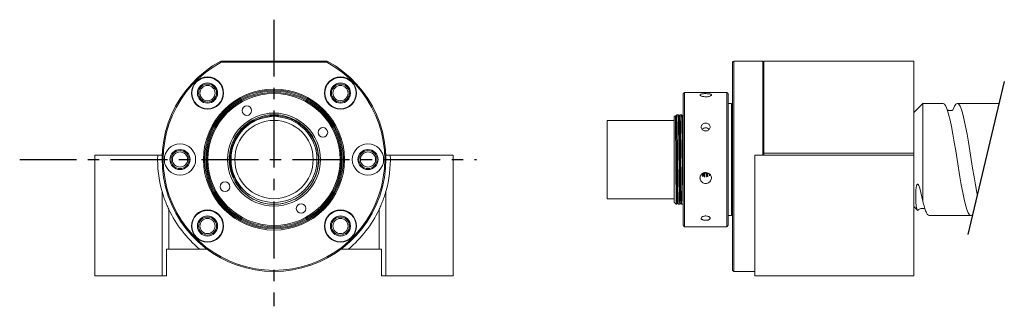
# Model space of a CAD drawing. Header units: millimetres. Extents: x 19 to 239, y 68 to 132.
import ezdxf

# ---------------------------------------------------------------- set-up
doc = ezdxf.new("R2010")
doc.units = ezdxf.units.MM
doc.linetypes.add('CENTERX2', pattern=[20.32, 12.7, -2.54, 2.54, -2.54])

msp = doc.modelspace()

# ---------------------------------------------------------------- linework, layer by layer
at = {"linetype": 'CENTERX2'}
for p, q in [((75.54, 131.67), (75.54, 67.65)), ((18.72, 100.43), (120.75, 100.43))]:
    msp.add_line(p, q, dxfattribs=at)
at = {"color": 7, "linetype": 'Continuous', "lineweight": 15}
for p, q in [((87.41, 122.43), (63.66, 122.43)), ((63.73, 122.18), (87.35, 122.18)), ((177.99, 122.18), (177.99, 75.68)), ((178.24, 122.43), (184.74, 122.43)), ((178.24, 122.43), (178.24, 75.43)), ((184.74, 122.43), (184.74, 101.43)), ((184.99, 122.43), (218.48, 122.43)), ((184.99, 101.85), (184.99, 122.43)), ((218.48, 101.85), (218.48, 122.43)), ((166.98, 85.68), (166.98, 115.18)), ((167.23, 115.43), (167.23, 85.43)), ((176.73, 114.85), (176.73, 115.43)), ((176.73, 85.43), (176.73, 114.85)), ((176.98, 115.18), (176.98, 114.61)), ((176.98, 114.61), (176.98, 85.68)), ((177.73, 112.45), (177.73, 112.93)), ((177.73, 87.93), (177.73, 112.45)), ((177.98, 112.68), (177.98, 112.21)), ((177.98, 112.21), (177.98, 88.18)), ((220.48, 112.93), (220.48, 91.15)), ((164.98, 90.83), (164.98, 110.03)), ((149.98, 109.18), (149.98, 91.68)), ((35.54, 101.43), (49.56, 101.43)), ((35.54, 74.43), (35.54, 101.43)), ((50.49, 101.43), (49.56, 101.43)), ((101.52, 101.43), (100.58, 101.43)), ((101.52, 101.43), (115.54, 101.43)), ((115.54, 101.43), (115.54, 74.43)), ((182.98, 101.43), (218.48, 101.43)), ((182.98, 101.43), (182.98, 74.43)), ((218.48, 101.85), (184.99, 101.85)), ((184.99, 101.85), (184.99, 101.43)), ((218.48, 101.43), (218.48, 101.85)), ((218.48, 74.43), (218.48, 101.43)), ((50.54, 93.29), (50.54, 74.43)), ((100.54, 74.43), (100.54, 93.29)), ((165.38, 92.18), (165.38, 90.43)), ((52.04, 89.31), (52.04, 80.43)), ((99.04, 80.43), (99.04, 89.31)), ((51.54, 80.43), (52.04, 80.43)), ((51.54, 74.43), (51.54, 80.43)), ((58.92, 80.43), (52.04, 80.43)), ((58.92, 80.43), (60.54, 80.43)), ((90.54, 80.43), (92.15, 80.43)), ((99.04, 80.43), (92.15, 80.43)), ((99.04, 80.43), (99.54, 80.43)), ((99.54, 80.43), (99.54, 74.43)), ((218.48, 75.43), (218.48, 80.43)), ((218.48, 74.43), (218.48, 80.43)), ((50.54, 74.43), (35.54, 74.43)), ((51.54, 74.43), (50.54, 74.43)), ((100.54, 74.43), (99.54, 74.43)), ((115.54, 74.43), (100.54, 74.43)), ((182.98, 74.43), (218.48, 74.43))]:
    msp.add_line(p, q, dxfattribs=at)
msp.add_line((238.7, 117.88), (230.54, 83.68))
at = {"color": 7, "linetype": 'Continuous', "lineweight": 15, "flags": 128}
for points in [[(231.59, 88.09), (231.27, 87.93), (230.95, 88.09), (230.65, 88.54), (230.34, 89.29), (230.02, 90.32), (229.7, 91.6), (229.4, 93.08), (229.09, 94.75), (228.77, 96.57), (228.45, 98.49), (228.15, 100.43), (227.84, 102.37), (227.52, 104.29), (227.2, 106.12), (226.9, 107.78), (226.59, 109.26), (226.27, 110.54), (225.95, 111.57), (225.65, 112.32), (225.34, 112.78), (225.02, 112.93), (225.02, 112.93)], [(227.23, 111.47), (227.27, 111.57), (227.57, 112.32), (227.88, 112.78), (228.2, 112.93), (228.52, 112.78), (228.82, 112.32), (229.13, 111.57), (229.45, 110.54), (229.77, 109.26), (230.07, 107.78), (230.38, 106.12), (230.7, 104.29), (231.02, 102.37), (231.32, 100.43), (231.63, 98.49), (231.95, 96.57), (232.27, 94.75), (232.57, 93.08), (232.67, 92.61)], [(219.62, 89.34), (219.55, 89.18), (219.34, 89.08), (219.17, 89.38), (219.04, 90), (218.94, 90.97), (218.9, 92.18), (218.94, 93.65), (219.07, 94.53), (219.15, 94.8), (219.2, 94.89), (219.27, 94.95), (219.31, 94.96), (219.37, 94.94), (219.41, 94.91), (219.48, 94.84), (219.58, 94.66), (219.81, 94.03), (220.07, 93.05), (220.29, 92.09), (220.48, 91.15), (220.48, 91.15)]]:
    msp.add_lwpolyline(points, dxfattribs=at)
at = {"color": 7, "linetype": 'Continuous', "lineweight": 15}
for centre, radius in [((60.69, 115.28), 3.6), ((90.39, 115.28), 3.6), ((60.69, 115.28), 3.5), ((60.69, 115.28), 2.25), ((60.69, 115.28), 2.01), ((60.69, 115.28), 1.7), ((90.39, 115.28), 3.5), ((90.39, 115.28), 2.25), ((90.39, 115.28), 2.01), ((90.39, 115.28), 1.7), ((75.54, 100.43), 15.75), ((75.54, 100.43), 15.5), ((75.54, 100.43), 15.25), ((75.54, 100.43), 15), ((75.54, 100.43), 14.75), ((69.48, 111.36), 1.07), ((75.54, 100.43), 10.38), ((75.54, 100.43), 9.6), ((75.54, 100.43), 8.75), ((86.47, 106.49), 1.07), ((54.54, 100.43), 3.5), ((96.54, 100.43), 3.5), ((54.54, 100.43), 2.25), ((54.54, 100.43), 2.01), ((54.54, 100.43), 1.7), ((96.54, 100.43), 2.25), ((96.54, 100.43), 2.01), ((96.54, 100.43), 1.7), ((64.6, 94.37), 1.07), ((81.6, 89.5), 1.07), ((60.69, 85.58), 3.6), ((60.69, 85.58), 3.5), ((90.39, 85.58), 3.6), ((90.39, 85.58), 3.5), ((60.69, 85.58), 2.25), ((60.69, 85.58), 2.01), ((60.69, 85.58), 1.7), ((90.39, 85.58), 2.25), ((90.39, 85.58), 2.01), ((90.39, 85.58), 1.7)]:
    msp.add_circle(centre, radius, dxfattribs=at)
for centre, radius, start, end in [((75.54, 100.43), 25, 118.3576, 61.6424), ((75.54, 100.43), 24.75, 118.5035, 61.4965), ((171.98, 106.42), 1.08, 43.1143, 136.134), ((75.54, 100.43), 10, 151.8367, 304.4022), ((75.54, 100.43), 26, 177.7958, 195.9424), ((49.08, 101.93), 1.5, 340.5288, 356.7551), ((101.99, 101.93), 1.5, 183.2449, 199.4712), ((75.54, 100.43), 26, 344.0576, 2.2042), ((75.54, 100.43), 26, 205.3317, 230.2849), ((75.54, 100.43), 26, 309.7151, 334.6683)]:
    msp.add_arc(centre, radius, start, end, dxfattribs=at)
for points, degree in [([(63.66, 122.43), (63.68, 122.35), (63.7, 122.26), (63.73, 122.18)], 3), ([(87.35, 122.18), (87.37, 122.26), (87.39, 122.35), (87.41, 122.43)], 3), ([(177.99, 122.18), (178.07, 122.26), (178.15, 122.35), (178.24, 122.43)], 3), ([(184.74, 122.43), (184.82, 122.35), (184.9, 122.26), (184.99, 122.18)], 3), ([(167.23, 115.43), (166.98, 115.18)], 1), ([(176.73, 115.43), (167.23, 115.43)], 1), ([(176.98, 115.18), (176.73, 115.43)], 1), ([(177.73, 112.93), (176.98, 112.93)], 1), ([(177.98, 112.68), (177.73, 112.93)], 1), ([(220.48, 112.93), (218.48, 110.93)], 1), ([(225.02, 112.93), (220.48, 112.93)], 1), ([(237.52, 112.93), (228.2, 112.93)], 1), ([(165.18, 110.22), (164.98, 110.03)], 1), ([(165.3, 110.05), (165.21, 110.21)], 1), ([(165.83, 110.43), (165.51, 110.43)], 1), ([(166.58, 110.43), (166.26, 110.43)], 1), ([(164.98, 109.18), (149.98, 109.18)], 1), ([(177.99, 103.14), (177.98, 103.26)], 1), ([(170.99, 97.07), (170.99, 96.92)], 1), ([(171.31, 96.65), (171.31, 97.34)], 1), ([(172.81, 96.76), (172.81, 97.23)], 1), ([(149.98, 91.68), (164.98, 91.68)], 1), ([(164.98, 90.83), (165.38, 90.43)], 1), ([(165.38, 90.43), (165.46, 90.43)], 1), ([(165.89, 90.43), (166.21, 90.43)], 1), ([(166.64, 90.43), (166.96, 90.43)], 1), ([(177.73, 87.93), (177.98, 88.18)], 1), ([(218.48, 89.93), (219.28, 89.13)], 1), ([(176.98, 87.93), (177.73, 87.93)], 1), ([(221.95, 87.93), (231.27, 87.93)], 1), ([(166.98, 85.68), (167.23, 85.43)], 1), ([(167.23, 85.43), (176.73, 85.43)], 1), ([(176.73, 85.43), (176.98, 85.68)], 1), ([(177.99, 75.68), (178.24, 75.43)], 1), ([(178.24, 75.43), (182.98, 75.43)], 1)]:
    msp.add_open_spline(points, degree=degree, dxfattribs=at)
for points, knots in [([(170.71, 114.85), (170.72, 114.89), (170.75, 114.97), (170.97, 115.05), (171.29, 115.12), (171.7, 115.15), (172.13, 115.15), (172.55, 115.13), (172.91, 115.08), (173.16, 115), (173.28, 114.89), (173.25, 114.77), (173.08, 114.64), (172.79, 114.54), (172.41, 114.46), (171.98, 114.44), (171.55, 114.47), (171.17, 114.54), (170.88, 114.65), (170.73, 114.76), (170.72, 114.82), (170.71, 114.85)], [0, 0, 0, 0, 0.053557, 0.107109, 0.160782, 0.214536, 0.268157, 0.321641, 0.375195, 0.428918, 0.482646, 0.536207, 0.589689, 0.643304, 0.697056, 0.750736, 0.804246, 0.857754, 0.91143, 0.965183, 1, 1, 1, 1]), ([(178.02, 112.2), (178.01, 112.2), (177.99, 112.16), (177.99, 112.1), (177.98, 112.05)], [0, 0, 0, 0, 0.060676, 1, 1, 1, 1]), ([(82.24, 93.06), (81.86, 92.72), (81.01, 91.97), (79.4, 91.15), (77.53, 90.56), (75.54, 90.36), (73.55, 90.56), (71.67, 91.14), (69.96, 92.06), (68.44, 93.29), (67.17, 94.83), (66.23, 96.6), (65.66, 98.49), (65.48, 100.43), (65.66, 102.37), (66.23, 104.26), (67.17, 106.03), (68.44, 107.57), (69.96, 108.8), (71.67, 109.72), (73.55, 110.3), (75.54, 110.5), (77.53, 110.3), (79.4, 109.72), (81.12, 108.8), (82.63, 107.57), (83.9, 106.03), (84.85, 104.26), (85.41, 102.37), (85.6, 100.43), (85.4, 98.5), (84.94, 96.81), (84.39, 95.86), (84.18, 95.49)], [0, 0, 0, 0, 0.0253132, 0.0571382, 0.0900299, 0.1235795, 0.157129, 0.1900208, 0.2218458, 0.2543831, 0.2877842, 0.3214085, 0.3545894, 0.3867112, 0.418833, 0.4520139, 0.4856382, 0.5190393, 0.5515766, 0.5834016, 0.6162934, 0.6498429, 0.6833925, 0.7162842, 0.7481092, 0.7806465, 0.8140476, 0.8476719, 0.8808528, 0.9129746, 0.9450965, 0.9782774, 1, 1, 1, 1]), ([(81.19, 92.18), (81.46, 92.39), (82.18, 92.92), (83.2, 93.97), (84.15, 95.33), (84.87, 96.83), (85.32, 98.43), (85.51, 100.08), (85.41, 101.73), (85.05, 103.34), (84.43, 104.87), (83.56, 106.27), (82.47, 107.51), (81.2, 108.55), (79.77, 109.37), (78.23, 109.93), (76.62, 110.23), (74.99, 110.26), (73.37, 110.02), (71.81, 109.52), (70.37, 108.77), (69.07, 107.79), (67.95, 106.61), (67.04, 105.26), (66.37, 103.79), (65.96, 102.22), (65.8, 100.61), (65.92, 99), (66.3, 97.43), (66.95, 95.94), (67.84, 94.53), (68.63, 93.74), (69.03, 93.34)], [0, 0, 0, 0, 0.021357, 0.055536, 0.089716, 0.123896, 0.158075, 0.192255, 0.22622, 0.260128, 0.294035, 0.327943, 0.361851, 0.395759, 0.429533, 0.463169, 0.496805, 0.530441, 0.564077, 0.597713, 0.631297, 0.664661, 0.698026, 0.73139, 0.764754, 0.798119, 0.831483, 0.864604, 0.897697, 0.930789, 0.964869, 1, 1, 1, 1]), ([(66.48, 104.6), (66.72, 105.08), (67.24, 106.15), (68.45, 107.57), (69.95, 108.8), (71.67, 109.72), (73.55, 110.3), (75.54, 110.5), (77.53, 110.3), (79.4, 109.72), (81.12, 108.8), (82.63, 107.57), (83.9, 106.03), (84.85, 104.26), (85.41, 102.37), (85.6, 100.43), (85.4, 98.5), (84.94, 96.81), (84.39, 95.86), (84.18, 95.49)], [0, 0, 0, 0, 0.049157, 0.110902, 0.17105, 0.229881, 0.290684, 0.352704, 0.414723, 0.475526, 0.534358, 0.594506, 0.656251, 0.718408, 0.779746, 0.839126, 0.898506, 0.959844, 1, 1, 1, 1]), ([(66.72, 105.15), (66.98, 105.58), (67.48, 106.44), (68.58, 107.67), (69.96, 108.8), (71.67, 109.72), (73.55, 110.3), (75.54, 110.5), (77.53, 110.3), (79.4, 109.72), (81.12, 108.8), (82.63, 107.57), (83.9, 106.03), (84.85, 104.26), (85.41, 102.37), (85.6, 100.43), (85.4, 98.5), (84.94, 96.81), (84.39, 95.86), (84.18, 95.49)], [0, 0, 0, 0, 0.047311, 0.09421, 0.155487, 0.215423, 0.277368, 0.340551, 0.403735, 0.46568, 0.525616, 0.586893, 0.649797, 0.713121, 0.775611, 0.836106, 0.896601, 0.95909, 1, 1, 1, 1]), ([(165.38, 92.18), (165.38, 92.39), (165.38, 92.92), (165.36, 93.97), (165.35, 95.33), (165.34, 96.83), (165.33, 98.43), (165.31, 100.08), (165.3, 101.73), (165.29, 103.34), (165.28, 104.87), (165.26, 106.27), (165.25, 107.51), (165.24, 108.55), (165.23, 109.37), (165.21, 109.92), (165.2, 110.22), (165.19, 110.21), (165.19, 110.21)], [0, 0, 0, 0, 0.041138, 0.106975, 0.172812, 0.238649, 0.304486, 0.370324, 0.435747, 0.501061, 0.566374, 0.631688, 0.697002, 0.762315, 0.827371, 0.892161, 0.956952, 1, 1, 1, 1]), ([(165.51, 110.43), (165.48, 110.37), (165.4, 110.24), (165.33, 110.12), (165.3, 110.06)], [0, 0, 0, 0, 0.506573, 1, 1, 1, 1]), ([(165.3, 110.03), (165.31, 110), (165.32, 109.93), (165.35, 109.37), (165.37, 108.49), (165.39, 107.3), (165.41, 105.82), (165.44, 104.12), (165.46, 102.3), (165.48, 100.43), (165.51, 98.57), (165.53, 96.74), (165.56, 95.04), (165.58, 93.56), (165.6, 92.37), (165.62, 91.5), (165.65, 90.93), (165.66, 90.86), (165.67, 90.83)], [0, 0, 0, 0, 0.057483, 0.120882, 0.182224, 0.244939, 0.30932, 0.37413, 0.438086, 0.500001, 0.561915, 0.625871, 0.690682, 0.755062, 0.817777, 0.87912, 0.942518, 1, 1, 1, 1]), ([(165.51, 110.41), (165.51, 110.42), (165.52, 110.5), (165.54, 110.27), (165.56, 109.73), (165.58, 108.8), (165.61, 107.57), (165.63, 106.03), (165.66, 104.26), (165.68, 102.37), (165.7, 100.43), (165.72, 98.49), (165.75, 96.6), (165.77, 94.83), (165.8, 93.29), (165.82, 92.06), (165.84, 91.15), (165.86, 90.55), (165.88, 90.47), (165.89, 90.43)], [0, 0, 0, 0, 0.006873, 0.070186, 0.132257, 0.192315, 0.253717, 0.316749, 0.380202, 0.442819, 0.503437, 0.564055, 0.626671, 0.690125, 0.753157, 0.814559, 0.874617, 0.936688, 1, 1, 1, 1]), ([(166.05, 110.05), (166.01, 110.12), (165.94, 110.24), (165.87, 110.37), (165.83, 110.43)], [0, 0, 0, 0, 0.4999983, 1, 1, 1, 1]), ([(166.21, 90.45), (166.21, 90.44), (166.2, 90.36), (166.18, 90.59), (166.16, 91.14), (166.14, 92.06), (166.11, 93.29), (166.09, 94.83), (166.06, 96.6), (166.04, 98.49), (166.02, 100.43), (166, 102.37), (165.97, 104.26), (165.95, 106.03), (165.92, 107.57), (165.9, 108.8), (165.88, 109.72), (165.86, 110.32), (165.84, 110.39), (165.83, 110.43)], [0, 0, 0, 0, 0.006874, 0.070187, 0.132258, 0.192315, 0.253717, 0.316749, 0.380203, 0.442819, 0.503437, 0.564055, 0.626672, 0.690125, 0.753157, 0.814559, 0.874617, 0.936688, 1, 1, 1, 1]), ([(166.26, 110.43), (166.23, 110.37), (166.15, 110.24), (166.08, 110.12), (166.05, 110.06)], [0, 0, 0, 0, 0.506575, 1, 1, 1, 1]), ([(166.05, 110.03), (166.06, 110), (166.07, 109.93), (166.1, 109.37), (166.12, 108.49), (166.14, 107.3), (166.16, 105.82), (166.19, 104.12), (166.21, 102.3), (166.23, 100.43), (166.26, 98.57), (166.28, 96.74), (166.31, 95.04), (166.33, 93.56), (166.35, 92.37), (166.37, 91.5), (166.4, 90.93), (166.41, 90.86), (166.42, 90.83)], [0, 0, 0, 0, 0.057485, 0.120883, 0.182225, 0.24494, 0.30932, 0.374131, 0.438086, 0.500001, 0.561915, 0.625871, 0.690681, 0.755061, 0.817776, 0.879118, 0.942517, 1, 1, 1, 1]), ([(166.26, 110.41), (166.26, 110.42), (166.27, 110.5), (166.29, 110.27), (166.31, 109.73), (166.33, 108.8), (166.36, 107.57), (166.38, 106.03), (166.41, 104.26), (166.43, 102.37), (166.45, 100.43), (166.47, 98.49), (166.5, 96.6), (166.52, 94.83), (166.55, 93.29), (166.57, 92.06), (166.59, 91.15), (166.61, 90.55), (166.63, 90.47), (166.64, 90.43)], [0, 0, 0, 0, 0.006875, 0.070187, 0.132258, 0.192316, 0.253718, 0.31675, 0.380203, 0.44282, 0.503438, 0.564055, 0.626672, 0.690125, 0.753157, 0.814559, 0.874617, 0.936688, 1, 1, 1, 1]), ([(166.8, 110.05), (166.76, 110.12), (166.69, 110.24), (166.62, 110.37), (166.58, 110.43)], [0, 0, 0, 0, 0.499999, 1, 1, 1, 1]), ([(166.96, 90.45), (166.96, 90.44), (166.95, 90.36), (166.93, 90.59), (166.91, 91.14), (166.89, 92.06), (166.86, 93.29), (166.84, 94.83), (166.81, 96.6), (166.79, 98.49), (166.77, 100.43), (166.75, 102.37), (166.72, 104.26), (166.7, 106.03), (166.67, 107.57), (166.65, 108.8), (166.63, 109.72), (166.61, 110.32), (166.59, 110.39), (166.58, 110.43)], [0, 0, 0, 0, 0.006876, 0.070188, 0.132259, 0.192317, 0.253719, 0.316751, 0.380204, 0.44282, 0.503438, 0.564056, 0.626672, 0.690126, 0.753158, 0.814559, 0.874617, 0.936688, 1, 1, 1, 1]), ([(167.01, 110.43), (166.98, 110.37), (166.9, 110.24), (166.83, 110.12), (166.8, 110.06)], [0, 0, 0, 0, 0.506573, 1, 1, 1, 1]), ([(166.8, 110.03), (166.81, 110), (166.82, 109.93), (166.85, 109.37), (166.87, 108.49), (166.89, 107.3), (166.91, 105.82), (166.94, 104.12), (166.96, 102.3), (166.98, 101.05), (166.98, 100.43)], [0, 0, 0, 0, 0.114966, 0.241763, 0.364447, 0.489878, 0.618639, 0.748259, 0.876171, 1, 1, 1, 1]), ([(227.21, 111.47), (227.21, 111.47), (227.22, 111.5), (227.16, 111.47), (227.02, 111.41), (226.76, 111.35), (226.55, 111.34), (226.26, 111.38), (226, 111.5), (225.92, 111.57), (225.92, 111.55), (225.92, 111.54)], [0, 0, 0, 0, 0.008914, 0.166954, 0.294961, 0.412353, 0.518283, 0.649492, 0.761349, 0.906231, 1, 1, 1, 1]), ([(171.98, 106.81), (171.87, 106.82), (171.65, 106.84), (171.35, 107), (171.12, 107.23), (170.99, 107.51), (170.97, 107.81), (171.07, 108.09), (171.27, 108.33), (171.55, 108.5), (171.88, 108.57), (172.22, 108.56), (172.53, 108.44), (172.79, 108.25), (172.95, 107.99), (173, 107.7), (172.94, 107.4), (172.78, 107.14), (172.52, 106.93), (172.24, 106.83), (172.06, 106.82), (171.98, 106.81)], [0, 0, 0, 0, 0.053607, 0.107212, 0.160891, 0.21462, 0.268267, 0.32183, 0.375436, 0.429146, 0.482859, 0.536468, 0.59003, 0.643673, 0.697401, 0.751084, 0.804663, 0.858241, 0.911922, 0.96565, 1, 1, 1, 1]), ([(69.03, 93.34), (68.78, 93.57), (68.13, 94.17), (67.25, 95.3), (66.47, 96.72), (65.94, 98.25), (65.66, 99.85), (65.66, 101.47), (65.89, 102.9), (66.26, 104.14), (66.57, 104.81), (66.72, 105.15)], [0, 0, 0, 0, 0.0798618, 0.2044863, 0.3291108, 0.4537354, 0.5783599, 0.7029738, 0.827573, 0.9137865, 1, 1, 1, 1]), ([(170.71, 96.3), (170.72, 96.44), (170.75, 96.71), (170.97, 97.08), (171.29, 97.37), (171.7, 97.53), (172.13, 97.55), (172.55, 97.43), (172.91, 97.19), (173.16, 96.84), (173.28, 96.43), (173.25, 96.02), (173.08, 95.63), (172.79, 95.33), (172.41, 95.13), (171.98, 95.06), (171.55, 95.13), (171.17, 95.33), (170.88, 95.64), (170.73, 95.98), (170.72, 96.21), (170.71, 96.3)], [0, 0, 0, 0, 0.053557, 0.107109, 0.160782, 0.214536, 0.268157, 0.321641, 0.375195, 0.428918, 0.482646, 0.536207, 0.589689, 0.643304, 0.697056, 0.750736, 0.804246, 0.857754, 0.91143, 0.965183, 1, 1, 1, 1]), ([(171.52, 97.43), (171.52, 97.21), (171.53, 96.94), (171.53, 96.7), (171.53, 96.66)], [0, 0, 0, 0, 0.842278, 1, 1, 1, 1]), ([(171.74, 97.51), (171.74, 97.21), (171.74, 96.85), (171.75, 96.54), (171.75, 96.5)], [0, 0, 0, 0, 0.859172, 1, 1, 1, 1]), ([(172.07, 96.48), (172.07, 96.53), (172.06, 96.85), (172.06, 97.22), (172.05, 97.53)], [0, 0, 0, 0, 0.1538, 1, 1, 1, 1]), ([(172.27, 97.49), (172.27, 97.24), (172.28, 96.94), (172.28, 96.67), (172.28, 96.62)], [0, 0, 0, 0, 0.814981, 1, 1, 1, 1]), ([(172.49, 97.43), (172.49, 97.15), (172.49, 96.86), (172.5, 96.59), (172.5, 96.57)], [0, 0, 0, 0, 0.92893, 1, 1, 1, 1]), ([(50.54, 93.29), (50.54, 93.29), (50.55, 93.25), (50.57, 93.17), (50.58, 93.14), (50.6, 93.07), (50.61, 93.04), (50.64, 92.93), (50.67, 92.85), (50.72, 92.68), (50.74, 92.6), (50.83, 92.35), (50.88, 92.17), (51, 91.82), (51.07, 91.64), (51.27, 91.1), (51.41, 90.74), (51.71, 90.02), (51.87, 89.67), (52.04, 89.31)], [0, 0, 0, 0, 0.0625, 0.0625, 0.09375, 0.09375, 0.125, 0.125, 0.1875, 0.1875, 0.25, 0.25, 0.375, 0.375, 0.5, 0.5, 0.75, 0.75, 1, 1, 1, 1]), ([(99.04, 89.31), (99.21, 89.67), (99.37, 90.02), (99.67, 90.74), (99.81, 91.1), (100.01, 91.64), (100.07, 91.81), (100.19, 92.17), (100.25, 92.35), (100.33, 92.6), (100.36, 92.69), (100.41, 92.85), (100.43, 92.93), (100.48, 93.08), (100.5, 93.15), (100.52, 93.23), (100.53, 93.25), (100.53, 93.28), (100.54, 93.29), (100.54, 93.29)], [0, 0, 0, 0, 0.25, 0.25, 0.5, 0.5, 0.625, 0.625, 0.75, 0.75, 0.8125, 0.8125, 0.875, 0.875, 0.9375, 0.9375, 0.96875, 0.96875, 1, 1, 1, 1]), ([(165.46, 90.45), (165.46, 90.44), (165.45, 90.36), (165.43, 90.6), (165.41, 91.15), (165.39, 91.84), (165.38, 92.18)], [0, 0, 0, 0, 0.034963, 0.364574, 0.687415, 1, 1, 1, 1]), ([(165.46, 90.43), (165.49, 90.5), (165.57, 90.62), (165.64, 90.74), (165.67, 90.8)], [0, 0, 0, 0, 0.506575, 1, 1, 1, 1]), ([(165.67, 90.81), (165.71, 90.75), (165.78, 90.62), (165.85, 90.5), (165.89, 90.43)], [0, 0, 0, 0, 0.5, 1, 1, 1, 1]), ([(166.21, 90.43), (166.24, 90.5), (166.32, 90.62), (166.39, 90.74), (166.42, 90.8)], [0, 0, 0, 0, 0.506574, 1, 1, 1, 1]), ([(166.42, 90.81), (166.46, 90.75), (166.53, 90.62), (166.6, 90.5), (166.64, 90.43)], [0, 0, 0, 0, 0.499997, 1, 1, 1, 1]), ([(220.48, 91.15), (220.61, 90.66), (220.86, 89.7), (221.22, 88.7), (221.58, 88.05), (221.82, 87.97), (221.95, 87.93)], [0, 0, 0, 0, 0.2516992, 0.5014867, 0.748849, 1, 1, 1, 1]), ([(219.66, 89.31), (219.66, 89.31), (219.67, 89.3), (219.9, 89.45), (220.15, 89.51), (220.32, 89.52), (220.5, 89.51), (220.63, 89.49), (220.8, 89.44), (220.82, 89.43), (220.82, 89.45), (220.82, 89.45)], [0, 0, 0, 0, 0.121671, 0.34275, 0.499256, 0.593029, 0.661792, 0.758982, 0.836729, 0.976388, 1, 1, 1, 1]), ([(171.98, 86.86), (171.87, 86.86), (171.65, 86.87), (171.35, 86.94), (171.12, 87.06), (170.99, 87.2), (170.97, 87.37), (171.07, 87.53), (171.27, 87.68), (171.55, 87.78), (171.88, 87.83), (172.22, 87.82), (172.53, 87.75), (172.79, 87.63), (172.95, 87.47), (173, 87.31), (172.94, 87.15), (172.78, 87.01), (172.52, 86.91), (172.24, 86.86), (172.06, 86.86), (171.98, 86.86)], [0, 0, 0, 0, 0.053607, 0.107212, 0.160891, 0.21462, 0.268267, 0.32183, 0.375436, 0.429146, 0.482859, 0.536468, 0.59003, 0.643673, 0.697401, 0.751084, 0.804663, 0.858241, 0.911922, 0.96565, 1, 1, 1, 1])]:
    msp.add_open_spline(points, degree=3, knots=knots, dxfattribs=at)

doc.saveas('drawing.dxf')
